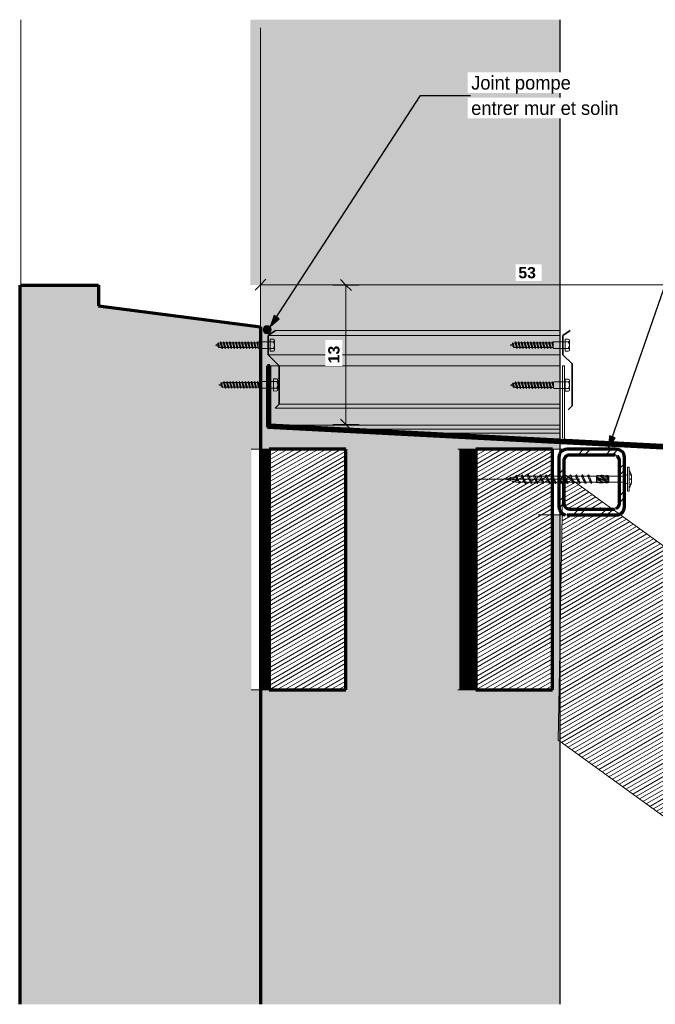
# Model space of a CAD drawing. Header units: metres. Extents: x 5.5 to 6.89, y 4.05 to 5.03.
# Tile 1 of 2: x 5.5 to 6.08, y 4.13 to 5.03. Entities that reach past the tile are written whole.
import ezdxf

# ---------------------------------------------------------------- set-up
doc = ezdxf.new("R2010")
doc.units = ezdxf.units.M
doc.linetypes.add('Centre', pattern=[0.03175, 0.00635, -0.004763, 0.015875, -0.004763])
doc.linetypes.add('Tiret', pattern=[0.00635, 0.003175, -0.003175])
for name, color, linetype, lineweight in [('001_Dark_1 20', 7, 'Continuous', 18), ('A-ANNO-DIMS', 211, 'Continuous', 9), ('A-ANNO-DIMS-5', 211, 'Continuous', 9), ('A-DETL', 90, 'Continuous', 18), ('A-DETL-CNTR', 5, 'Centre', 18), ('A-DETL-GENF', 92, 'Continuous', 18), ('A-DETL-MEDM', 33, 'Continuous', 70), ('A-DETL-THIN', 151, 'Continuous', 18), ('A-WALL', 113, 'Continuous', 25), ('A-WALL-HDLN', 110, 'Tiret', 25), ('A-WALL-PATT', 111, 'Continuous', 25), ('G-ANNO-TEXT', 231, 'Continuous', 9), ('S-BEAM', 12, 'Continuous', 18), ('S-BEAM-HDLN', 1, 'Continuous', 18), ('VIS 6X50_dwg _2_', 8, 'Continuous', 18)]:
    doc.layers.add(name, color=color, linetype=linetype, lineweight=lineweight)
doc.styles.add('Arial_B', font='arialbd.ttf', dxfattribs={"height": 0.010317})
doc.styles.add('Bodoni MT', font='BOD_R.TTF', dxfattribs={"height": 0.0125})
doc.dimstyles.new('Cotation_cm', dxfattribs={"dimscale": 0.3048, "dimtxt": 0.010203, "dimasz": 0.032808, "dimexe": 0.03937, "dimexo": 0.0625, "dimgap": 0.009843, "dimtad": 1, "dimdec": 0, "dimlfac": 100, "dimzin": 0, "dimdsep": 46, "dimtxsty": 'Arial_B', "dimblk1": 'OBLIQUE', "dimblk2": 'OBLIQUE', "dimsah": 1, "dimcen": 0.09, "dimazin": 0, "dimtfac": 1, "dimtdec": 4, "dimtix": 1, "dimtmove": 0, "dimatfit": 3, "dimfxl": 0.03937, "dimfxlon": 1, "dimtvp": 1, "dimtfill": 1, "dimtolj": 1, "dimtzin": 0, "dimarcsym": 2})
doc.dimstyles.new('Cotation_cm_1', dxfattribs={"dimscale": 0.3048, "dimtxt": 0.010203, "dimasz": 0.032808, "dimexe": 0.03937, "dimexo": 0.0625, "dimgap": 0.009843, "dimtad": 1, "dimdec": 0, "dimlfac": 100, "dimzin": 0, "dimdsep": 46, "dimtxsty": 'Arial_B', "dimblk1": 'OBLIQUE', "dimblk2": 'OBLIQUE', "dimsah": 1, "dimcen": 0.09, "dimazin": 0, "dimtfac": 1, "dimtdec": 4, "dimtix": 1, "dimtmove": 2, "dimatfit": 3, "dimfxl": 0.03937, "dimfxlon": 1, "dimtvp": 1, "dimtfill": 1, "dimtolj": 1, "dimtzin": 0, "dimarcsym": 2})
pattern_1 = [(30, (0.0451, 4.125), (-0.00175, 0.003031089), [])]

# ---------------------------------------------------------------- blocks, each defined once
blk = doc.blocks.new('VIS 6X50_dwg _2_-5010956-DETAIL D3')
at = {"layer": '001_Dark_1 20'}
for p, q in [((5.68349, 4.73267), (5.68224, 4.73723)), ((5.68372, 4.73334), (5.68288, 4.7365)), ((5.68644, 4.73213), (5.68478, 4.73813)), ((5.68857, 4.73305), (5.68723, 4.73721)), ((5.68923, 4.73213), (5.68757, 4.73813)), ((5.69137, 4.73305), (5.69003, 4.73721)), ((5.69202, 4.73213), (5.69037, 4.73813)), ((5.69516, 4.73305), (5.69382, 4.73721)), ((5.69795, 4.73305), (5.69661, 4.73721)), ((5.7032, 4.73213), (5.70154, 4.73813)), ((5.70354, 4.73305), (5.7022, 4.73721)), ((5.70633, 4.73305), (5.70499, 4.73721)), ((5.71092, 4.73305), (5.70958, 4.73721)), ((5.71158, 4.73213), (5.70992, 4.73813)), ((5.71471, 4.73305), (5.71337, 4.73721)), ((5.7175, 4.73305), (5.71617, 4.73721)), ((5.7193, 4.73446), (5.7183, 4.73813)), ((5.7193, 4.73721), (5.71896, 4.73721)), ((5.73315, 4.73818), (5.73015, 4.73818)), ((5.73415, 4.73941), (5.73415, 4.73086)), ((5.73315, 4.73208), (5.73015, 4.73208))]:
    blk.add_line(p, q, dxfattribs=at)
at = {"layer": '001_Dark_1 20', "flags": 128}
blk.add_lwpolyline([(5.68213, 4.73612), (5.68272, 4.73384), (5.68015, 4.73513)], close=True, dxfattribs=at)
for points in [[(5.68213, 4.7361), (5.68224, 4.73723), (5.68288, 4.7365), (5.6843, 4.73721), (5.68444, 4.73721), (5.68478, 4.73813), (5.68544, 4.73721), (5.68678, 4.73305)], [(5.68578, 4.73305), (5.6843, 4.73305), (5.68372, 4.73334), (5.68349, 4.73267), (5.68272, 4.73384)], [(5.68957, 4.73305), (5.68923, 4.73213), (5.68857, 4.73305), (5.68678, 4.73305), (5.68644, 4.73213), (5.68578, 4.73305), (5.68444, 4.73721)], [(5.68823, 4.73721), (5.68757, 4.73813), (5.68723, 4.73721), (5.68544, 4.73721)], [(5.69282, 4.73721), (5.69416, 4.73305), (5.69236, 4.73305), (5.69202, 4.73213), (5.69137, 4.73305), (5.68957, 4.73305), (5.68823, 4.73721), (5.69003, 4.73721), (5.69037, 4.73813), (5.69102, 4.73721)], [(5.69482, 4.73213), (5.69316, 4.73813), (5.69282, 4.73721), (5.69102, 4.73721), (5.69236, 4.73305)], [(5.69596, 4.73813), (5.69562, 4.73721), (5.69382, 4.73721), (5.69316, 4.73813)], [(5.69562, 4.73721), (5.69695, 4.73305), (5.69516, 4.73305), (5.69482, 4.73213), (5.69416, 4.73305)], [(5.69875, 4.73813), (5.69841, 4.73721), (5.69661, 4.73721), (5.69596, 4.73813), (5.69761, 4.73213)], [(5.69975, 4.73305), (5.69795, 4.73305), (5.69761, 4.73213), (5.69695, 4.73305)], [(5.70254, 4.73305), (5.70074, 4.73305), (5.7004, 4.73213), (5.69975, 4.73305), (5.69841, 4.73721)], [(5.7004, 4.73213), (5.69875, 4.73813), (5.6994, 4.73721), (5.70074, 4.73305)], [(5.70434, 4.73813), (5.704, 4.73721), (5.7022, 4.73721), (5.70154, 4.73813), (5.7012, 4.73721), (5.6994, 4.73721)], [(5.704, 4.73721), (5.70533, 4.73305), (5.70354, 4.73305), (5.7032, 4.73213), (5.70254, 4.73305), (5.7012, 4.73721)], [(5.70878, 4.73213), (5.70713, 4.73813), (5.70679, 4.73721), (5.70499, 4.73721), (5.70434, 4.73813), (5.70599, 4.73213)], [(5.70679, 4.73721), (5.70813, 4.73305), (5.70633, 4.73305), (5.70599, 4.73213), (5.70533, 4.73305)], [(5.71372, 4.73305), (5.71192, 4.73305), (5.71158, 4.73213), (5.71092, 4.73305), (5.70912, 4.73305), (5.70779, 4.73721), (5.70713, 4.73813)], [(5.70779, 4.73721), (5.70958, 4.73721), (5.70992, 4.73813), (5.71058, 4.73721), (5.71192, 4.73305)], [(5.70912, 4.73305), (5.70878, 4.73213), (5.70813, 4.73305)], [(5.71437, 4.73213), (5.71272, 4.73813), (5.71238, 4.73721), (5.71058, 4.73721)], [(5.71651, 4.73305), (5.71471, 4.73305), (5.71437, 4.73213), (5.71372, 4.73305), (5.71238, 4.73721)], [(5.71716, 4.73213), (5.71551, 4.73813), (5.71517, 4.73721), (5.71337, 4.73721), (5.71272, 4.73813)], [(5.71796, 4.73721), (5.7193, 4.73305), (5.7175, 4.73305), (5.71716, 4.73213), (5.71651, 4.73305), (5.71517, 4.73721)], [(5.7193, 4.73619), (5.71896, 4.73721), (5.7183, 4.73813), (5.71796, 4.73721), (5.71617, 4.73721), (5.71551, 4.73813)], [(5.73015, 4.73214), (5.7198, 4.73213), (5.7193, 4.73263), (5.7193, 4.73763), (5.7198, 4.73813), (5.73015, 4.73813)], [(5.73315, 4.72963), (5.73015, 4.72955), (5.73015, 4.74063), (5.73315, 4.74063)]]:
    blk.add_lwpolyline(points, dxfattribs=at)
at = {"layer": '001_Dark_1 20'}
for centre, radius, start, end in [((5.7329, 4.73941), 0.00125, 281.54865, 78.45135), ((5.72902, 4.73513), 0.00513, 323.53899, 36.46101), ((5.7329, 4.73086), 0.00125, 281.54865, 78.45135)]:
    blk.add_arc(centre, radius, start, end, dxfattribs=at)
blk = doc.blocks.new('DIMBLOCK1-DETAIL D3')
at = {"layer": 'A-ANNO-DIMS-5'}
for p, q in [((5.7994, 4.79), (5.7874, 4.79)), ((5.7994, 4.66258), (5.7994, 4.79)), ((5.7994, 4.79), (5.8114, 4.79)), ((5.7994, 4.66258), (5.7874, 4.66258)), ((5.7994, 4.66258), (5.8114, 4.66258))]:
    blk.add_line(p, q, dxfattribs=at)
at = {"layer": 'A-ANNO-DIMS-5', "lineweight": 35}
for p, q in [((5.7994, 4.79), (5.7944, 4.795)), ((5.7994, 4.79), (5.8044, 4.785)), ((5.7994, 4.66258), (5.7944, 4.66758)), ((5.7994, 4.66258), (5.8044, 4.65758))]:
    blk.add_line(p, q, dxfattribs=at)
at = {"layer": 'A-ANNO-DIMS-5', "color": 0, "insert": (5.78316, 4.71852), "char_height": 0.010317, "width": 0.0186562, "attachment_point": 1, "rotation": 90, "line_spacing_factor": 0.941778, "style": 'Arial_B', "bg_fill": 3, "box_fill_scale": 1.25, "bg_fill_color": 256, "bg_fill_true_color": 13158600, "bg_fill_transparency": 0}
blk.add_mtext('13', dxfattribs=at)
blk = doc.blocks.new('_Oblique')
at = {"color": 0, "linetype": 'ByBlock', "lineweight": -2}
blk.add_line((-0.5, -0.5), (0.5, 0.5), dxfattribs=at)
blk = doc.blocks.new('DIMBLOCK2-DETAIL D3')
at = {"layer": 'A-ANNO-DIMS-5'}
for p, q in [((5.72134, 4.79027), (5.72134, 4.80227)), ((6.252, 4.79027), (6.252, 4.80227)), ((5.72134, 4.79027), (6.252, 4.79027)), ((5.72134, 4.79027), (5.72134, 4.77827)), ((6.252, 4.79027), (6.252, 4.77827))]:
    blk.add_line(p, q, dxfattribs=at)
at = {"layer": 'A-ANNO-DIMS-5', "lineweight": 35}
for p, q in [((5.72134, 4.79027), (5.72634, 4.79527)), ((6.252, 4.79027), (6.257, 4.79527)), ((5.72134, 4.79027), (5.71634, 4.78527)), ((6.252, 4.79027), (6.247, 4.78527))]:
    blk.add_line(p, q, dxfattribs=at)
at = {"layer": 'A-ANNO-DIMS-5', "color": 0, "insert": (5.95691, 4.8065), "char_height": 0.010317, "width": 0.0186562, "attachment_point": 1, "line_spacing_factor": 0.941778, "style": 'Arial_B', "bg_fill": 3, "box_fill_scale": 1.25, "bg_fill_color": 256, "bg_fill_true_color": 13158600, "bg_fill_transparency": 0}
blk.add_mtext('53', dxfattribs=at)

msp = doc.modelspace()

# ---------------------------------------------------------------- hatches: boundary and pattern name
at = {"layer": 'A-DETL-GENF', "lineweight": 35}
h = msp.add_hatch(dxfattribs=at)
h.set_pattern_fill('FP_6', color=55, style=0, pattern_type=2)
h.set_pattern_definition([(50, (0.0451, 4.125), (0.018218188, -0.001593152), [0.0019, -0.02095]), (355, (0.0451, 4.125), (-0.00352786, 0.019110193), [0.00152, -0.01676]), (100.451, (0.04662, 4.125), (0.01469642, 0.01751644), [0.00162, -0.01781]), (46.184, (0.0451, 4.13), (0.02710419, -0.00420674), [0.00286, -0.03143]), (96.636, (0.04736, 4.13), (0.02374016, 0.02473919), [0.00243, -0.02671]), (351.184, (0.0451, 4.13), (0.02374274, 0.02474347), [0.00229, -0.02515]), (21, (0.04764, 4.129), (0.01516161, -0.010225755), [0.0019, -0.02095]), (326, (0.04764, 4.129), (0.00617927, 0.01842449), [0.00152, -0.01676]), (71.451, (0.0489, 4.128), (0.02134592, 0.00819526), [0.00162, -0.01781]), (37.5, (0.0451, 4.125), (0.00030705, 0.008453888), [0.00084, -0.01572, 0.00084, -0.01618, -0.01683]), (37.5, (0.0451, 4.125), (0.00030705, 0.008453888), [-0.03358, 0.00084, -0.01599]), (7.5, (0.0451, 4.125), (0.00667959, 0.010017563), [0.00084, -0.00886, 0.00084, -0.01534, -0.00641]), (7.5, (0.0451, 4.125), (0.00667959, 0.010017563), [-0.02588, 0.00084, -0.00558]), (327.5, (0.03944, 4.125), (0.013555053, -0.0005728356), [0.00084, -0.00551, 0.00084, -0.01897, -0.02629]), (327.5, (0.03944, 4.125), (0.013555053, -0.0005728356), [-0.02616, 0.00084, -0.02545]), (317.5, (0.0369, 4.125), (0.014808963, 0.002543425), [0.00084, -0.00742, 0.00084, -0.01232, -0.01867]), (317.5, (0.0369, 4.125), (0.014808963, 0.002543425), [-0.02141, 0.00084, -0.01783])])
h.paths.add_polyline_path([(5.72134, 4.13283), (5.72134, 4.42004), (5.71292, 4.42004), (5.71292, 4.64004), (5.72134, 4.64004), (5.72134, 4.752), (5.57342, 4.771), (5.57342, 4.79), (5.50234, 4.79), (5.50234, 4.13283), (5.71292, 4.13283)])
at = {"layer": 'A-DETL-GENF'}
msp.add_hatch(color=254, dxfattribs=at).paths.add_polyline_path([(5.72736, 4.74562), (5.7283, 4.74575), (5.72918, 4.74611), (5.72994, 4.74669), (5.73051, 4.74744), (5.73088, 4.74832), (5.731, 4.74927), (5.73088, 4.75021), (5.73051, 4.75109), (5.72994, 4.75184), (5.72918, 4.75242), (5.7283, 4.75278), (5.72736, 4.75291), (5.72642, 4.75278), (5.72554, 4.75242), (5.72478, 4.75184), (5.7242, 4.75109), (5.72384, 4.75021), (5.72371, 4.74927), (5.72384, 4.74832), (5.7242, 4.74744), (5.72478, 4.74669), (5.72554, 4.74611), (5.72642, 4.74575)])
at = {"layer": 'A-WALL-PATT', "lineweight": 18}
h = msp.add_hatch(dxfattribs=at)
h.set_pattern_fill('FP_1', color=256, style=0, pattern_type=2)
h.set_pattern_definition([(50.001, (0.03023, 4.125), (0.03643643, -0.00318567), [0.00381, -0.04191]), (355, (0.03023, 4.125), (-0.00704663, 0.03820955), [0.00305, -0.03353]), (100.451, (0.03327, 4.125), (0.02938482, 0.03502124), [0.00324, -0.03562]), (46.185, (0.03023, 4.135), (0.05421545, -0.0084053), [0.00571, -0.06286]), (96.635, (0.03475, 4.134), (0.04748003, 0.0494875), [0.00486, -0.05343]), (351.184, (0.03023, 4.135), (0.0474756, 0.0494885), [0.00457, -0.05029]), (21, (0.03531, 4.133), (0.03032322, -0.02045151), [0.00381, -0.04191]), (325.999, (0.03531, 4.133), (0.01236188, 0.03683489), [0.00305, -0.03353]), (71.452, (0.03784, 4.131), (0.04267889, 0.01638496), [0.00324, -0.03562]), (37.501, (0.03023, 4.125), (0.000613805, 0.016907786), [0.00168, -0.03144, 0.00168, -0.03236, -0.03365]), (37.501, (0.03023, 4.125), (0.000613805, 0.016907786), [-0.06716, 0.00168, -0.03198]), (7.5, (0.03023, 4.125), (0.01335918, 0.020035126), [0.00168, -0.01773, 0.00168, -0.03068, -0.01283]), (7.5, (0.03023, 4.125), (0.01335918, 0.020035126), [-0.05176, 0.00168, -0.01115]), (327.499, (0.0189, 4.125), (0.02711852, -0.001151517), [0.00168, -0.01102, 0.00168, -0.03795, -0.05258]), (327.499, (0.0189, 4.125), (0.02711852, -0.001151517), [-0.05232, 0.00168, -0.0509]), (317.499, (0.01382, 4.125), (0.02962539, 0.00507958), [0.00168, -0.01483, 0.00168, -0.02464, -0.03734]), (317.499, (0.01382, 4.125), (0.02962539, 0.00507958), [-0.04282, 0.00168, -0.03566])])
h.paths.add_polyline_path([(5.75978, 4.13283), (5.99505, 4.13283), (5.99505, 4.58004), (5.98816, 4.58004), (5.98816, 4.42004), (5.90303, 4.42004), (5.90303, 4.64004), (5.99505, 4.64004), (5.99505, 4.64624), (5.72777, 4.66009), (5.72777, 4.7163), (5.72977, 4.7163), (5.72977, 4.66198), (5.99505, 4.64824), (5.99505, 5.0325), (5.71212, 5.0325), (5.71212, 4.79), (5.72134, 4.79), (5.72134, 4.64004), (5.72931, 4.64004), (5.72931, 4.42004), (5.72134, 4.42004), (5.72134, 4.13283), (5.7414, 4.13283)])
h.paths.add_polyline_path([(5.7303, 4.42004), (5.72931, 4.42004), (5.72931, 4.64004), (5.79931, 4.64004), (5.79931, 4.42004), (5.75543, 4.42004)])
h.paths.add_polyline_path([(5.99505, 4.58361), (5.99505, 4.58361), (5.99463, 4.58428), (5.99463, 4.58428), (5.99482, 4.58398)])
at = {"layer": 'G-ANNO-TEXT', "lineweight": 25}
for points in [[(5.73057, 4.75232), (5.73827, 4.75925), (5.73377, 4.76217)], [(6.03951, 4.6419), (6.04532, 4.65047), (6.04025, 4.65223)]]:
    msp.add_hatch(color=7, dxfattribs=at).paths.add_polyline_path(points)
at = {"layer": 'S-BEAM'}
h = msp.add_hatch(dxfattribs=at)
h.set_pattern_fill('FP_3', color=8, style=0, pattern_type=2)
h.set_pattern_definition([(89.349, (5.729, 4.125), (-1.55703702e-05, 0.0030303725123), [])])
h.paths.add_polyline_path([(5.72931, 4.42004), (5.72931, 4.64004), (5.72134, 4.64004), (5.72134, 4.42004)])
h = msp.add_hatch(dxfattribs=at)
h.set_pattern_fill('FP_2', color=8, style=0, pattern_type=2)
h.set_pattern_definition(pattern_1)
h.paths.add_polyline_path([(5.72931, 4.42004), (5.79931, 4.42004), (5.79931, 4.64004), (5.72931, 4.64004), (5.72931, 4.58267)])
h = msp.add_hatch(dxfattribs=at)
h.set_pattern_fill('FP_4', color=8, style=0, pattern_type=2)
h.set_pattern_definition([(89.349, (5.918, 4.125), (-1.55703702e-05, 0.0030303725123), [])])
h.paths.add_polyline_path([(5.90303, 4.42004), (5.91816, 4.42004), (5.91816, 4.64004), (5.90303, 4.64004), (5.90303, 4.54549)])
h = msp.add_hatch(dxfattribs=at)
h.set_pattern_fill('FP_2', color=8, style=0, pattern_type=2)
h.set_pattern_definition(pattern_1)
h.paths.add_polyline_path([(5.98816, 4.42004), (5.98816, 4.64004), (5.91816, 4.64004), (5.91816, 4.42004), (5.93423, 4.42004)])
h = msp.add_hatch(dxfattribs=at)
h.set_pattern_fill('FP_5', color=256, style=0, pattern_type=2)
h.set_pattern_definition([(45, (0.0451, 4.125), (-0.01257236, 0.01257236), []), (45, (0.0451, 4.144), (-0.01257236, 0.01257236), [])])
h.paths.add_polyline_path([(6.04638, 4.58004), (6.04805, 4.58022), (6.04964, 4.58078), (6.05106, 4.58167), (6.05225, 4.58286), (6.05314, 4.58428), (6.0537, 4.58587), (6.05388, 4.58754), (6.05388, 4.63254), (6.0537, 4.63421), (6.05314, 4.63579), (6.05225, 4.63721), (6.05106, 4.6384), (6.04964, 4.63929), (6.04805, 4.63985), (6.04638, 4.64004), (6.00138, 4.64004), (5.99971, 4.63985), (5.99813, 4.63929), (5.99671, 4.6384), (5.99552, 4.63721), (5.99463, 4.63579), (5.99407, 4.63421), (5.99388, 4.63254), (5.99388, 4.58754), (5.99407, 4.58587), (5.99463, 4.58428), (5.99552, 4.58286), (5.99671, 4.58167), (5.99813, 4.58078), (5.99971, 4.58022), (6.00138, 4.58004)])
h.paths.add_polyline_path([(6.00388, 4.58504), (6.00277, 4.58516), (6.00171, 4.58553), (6.00077, 4.58613), (5.99997, 4.58692), (5.99938, 4.58787), (5.99901, 4.58892), (5.99888, 4.59004), (5.99888, 4.63004), (5.99901, 4.63115), (5.99938, 4.63221), (5.99997, 4.63315), (6.00077, 4.63395), (6.00171, 4.63454), (6.00277, 4.63491), (6.00388, 4.63504), (6.04388, 4.63504), (6.045, 4.63491), (6.04605, 4.63454), (6.047, 4.63395), (6.04779, 4.63315), (6.04839, 4.63221), (6.04876, 4.63115), (6.04888, 4.63004), (6.04888, 4.59004), (6.04876, 4.58892), (6.04839, 4.58787), (6.04779, 4.58692), (6.047, 4.58613), (6.04605, 4.58553), (6.045, 4.58516), (6.04388, 4.58504), (6.01505, 4.58504)])
h = msp.add_hatch(dxfattribs=at)
h.set_pattern_fill('FP_2', color=8, style=0, pattern_type=2)
h.set_pattern_definition(pattern_1)
h.paths.add_polyline_path([(6.43243, 4.13283), (6.58075, 4.13283), (6.58075, 4.19549), (6.26841, 4.42189), (6.15294, 4.26), (6.09595, 4.30065), (6.21173, 4.46297), (6.04934, 4.58068), (6.04779, 4.5802), (6.04605, 4.58004), (5.9969, 4.58004), (5.99505, 4.47402), (5.99505, 4.37302), (6.32642, 4.13283)])
h.paths.add_polyline_path([(6.02823, 4.58504), (6.02945, 4.58519), (6.03059, 4.58563), (6.03098, 4.58588), (6.03159, 4.58635), (6.03192, 4.58667), (6.03263, 4.58767), (6.03308, 4.58882), (6.03323, 4.59004), (6.03323, 4.59236), (5.99888, 4.61725), (5.99888, 4.59004), (5.99901, 4.58892), (5.99938, 4.58787), (5.99997, 4.58692), (6.00077, 4.58613), (6.00171, 4.58553), (6.00277, 4.58516), (6.00388, 4.58504), (6.01505, 4.58504)])

# ---------------------------------------------------------------- linework, layer by layer
at = {"layer": 'A-DETL'}
for p, q in [((5.50242, 4.79), (5.50242, 5.0325)), ((5.72134, 4.752), (5.72134, 5.025)), ((5.72777, 4.66209), (5.99505, 4.66209)), ((5.79837, 4.65843), (5.99505, 4.65843)), ((5.86897, 4.65477), (5.99505, 4.65477)), ((5.9542, 4.61509), (5.9547, 4.61589)), ((6.05361, 4.61531), (5.9548, 4.61531)), ((5.95569, 4.61531), (5.95974, 4.61531)), ((5.95952, 4.61531), (5.96021, 4.61641)), ((5.96205, 4.61037), (5.95974, 4.61531)), ((5.96127, 4.61531), (5.96172, 4.61391)), ((5.96127, 4.61531), (5.96524, 4.61531)), ((5.96502, 4.61531), (5.96571, 4.61641)), ((5.96755, 4.61037), (5.96524, 4.61531)), ((5.96677, 4.61531), (5.96722, 4.61391)), ((5.96677, 4.61531), (5.97074, 4.61531)), ((5.97052, 4.61531), (5.97121, 4.61641)), ((5.97305, 4.61038), (5.97074, 4.61531)), ((5.97227, 4.61531), (5.97272, 4.6139)), ((5.97227, 4.61531), (5.97624, 4.61531)), ((5.97602, 4.61531), (5.97671, 4.61641)), ((5.97854, 4.61038), (5.97624, 4.61531)), ((5.97777, 4.61531), (5.97822, 4.6139)), ((5.97777, 4.61531), (5.98174, 4.61531)), ((5.98152, 4.61531), (5.98221, 4.61641)), ((5.98404, 4.61038), (5.98174, 4.61531)), ((5.98327, 4.61531), (5.98372, 4.6139)), ((5.98327, 4.61531), (5.98724, 4.61531)), ((5.98702, 4.61531), (5.98771, 4.61641)), ((5.98954, 4.61039), (5.98724, 4.61531)), ((5.98877, 4.61531), (5.98922, 4.6139)), ((5.98877, 4.61531), (5.99274, 4.61531)), ((5.99252, 4.61531), (5.99321, 4.61641)), ((5.99504, 4.61039), (5.99274, 4.61531)), ((5.99427, 4.61531), (5.99472, 4.6139)), ((5.99427, 4.61531), (5.99824, 4.61531)), ((5.99802, 4.61531), (5.99871, 4.61641)), ((6.00054, 4.61038), (5.99824, 4.61531)), ((5.99977, 4.61531), (6.00022, 4.6139)), ((5.99977, 4.61531), (6.00374, 4.61531)), ((6.00352, 4.61531), (6.00421, 4.61641)), ((6.00604, 4.61038), (6.00374, 4.61531)), ((6.00527, 4.61531), (6.00572, 4.61391)), ((6.00527, 4.61531), (6.00924, 4.61531)), ((6.00902, 4.61531), (6.00971, 4.61641)), ((6.01155, 4.61037), (6.00924, 4.61531)), ((6.01078, 4.61531), (6.01474, 4.61531)), ((6.01452, 4.61531), (6.01521, 4.61641)), ((6.01705, 4.61037), (6.01474, 4.61531)), ((6.01576, 4.61448), (6.01613, 4.61577)), ((6.01613, 4.61577), (6.01656, 4.61431)), ((6.01627, 4.61531), (6.02024, 4.61531)), ((6.02002, 4.61531), (6.02071, 4.61641)), ((6.02255, 4.61037), (6.02024, 4.61531)), ((6.02112, 4.61486), (6.02149, 4.61615)), ((6.02149, 4.61615), (6.02183, 4.61496)), ((6.02173, 4.61531), (6.02819, 4.61531)), ((6.02905, 4.61609), (6.02819, 4.61525)), ((6.03531, 4.61576), (6.03872, 4.61606)), ((6.03769, 4.61617), (6.03872, 4.61611)), ((6.03872, 4.61611), (6.03953, 4.61531)), ((6.03959, 4.6148), (6.03872, 4.61606)), ((6.05361, 4.61531), (6.05661, 4.61704)), ((6.05361, 4.61004), (6.05361, 4.61531)), ((6.05821, 4.62367), (6.05661, 4.62367)), ((6.05661, 4.62367), (6.05661, 4.60167)), ((6.05821, 4.60167), (6.05821, 4.62367)), ((6.05984, 4.61761), (6.05911, 4.61924)), ((6.05961, 4.61599), (6.05912, 4.61749)), ((6.05913, 4.61919), (6.05976, 4.61784)), ((6.05919, 4.61749), (6.05963, 4.61617)), ((6.06031, 4.6093), (6.06031, 4.61605)), ((5.94519, 4.61267), (5.94904, 4.61371)), ((5.95047, 4.61236), (5.94519, 4.61267)), ((5.9516, 4.61096), (5.94519, 4.61267)), ((5.94923, 4.61371), (5.94978, 4.61462)), ((5.95047, 4.61236), (5.94923, 4.61371)), ((5.95104, 4.61228), (5.94978, 4.61462)), ((5.95032, 4.61405), (5.95443, 4.61515)), ((5.95081, 4.61309), (5.95129, 4.61225)), ((5.95503, 4.61156), (5.95129, 4.61225)), ((5.95228, 4.60978), (5.9516, 4.61096)), ((5.95245, 4.61073), (5.95228, 4.60978)), ((5.953, 4.61058), (5.95228, 4.60978)), ((5.95503, 4.61004), (5.95245, 4.61073)), ((5.9562, 4.61127), (5.95503, 4.61478)), ((5.95503, 4.61156), (5.95503, 4.61478)), ((5.95503, 4.61156), (5.9562, 4.61127)), ((5.95699, 4.61004), (5.95503, 4.61004)), ((5.95503, 4.61004), (6.05361, 4.61004)), ((5.95586, 4.6148), (5.95617, 4.61388)), ((5.95617, 4.61388), (5.95723, 4.61099)), ((5.95778, 4.60867), (5.95699, 4.61004)), ((5.95723, 4.61099), (5.96019, 4.61004)), ((5.95778, 4.60867), (5.95853, 4.61004)), ((5.95802, 4.61004), (5.95778, 4.60867)), ((5.96019, 4.61004), (5.95802, 4.61004)), ((5.96227, 4.61004), (5.96019, 4.61004)), ((5.96172, 4.61391), (5.96352, 4.61004)), ((5.96257, 4.60956), (5.96205, 4.61037)), ((5.96299, 4.60889), (5.96227, 4.61004)), ((5.96297, 4.61004), (5.96299, 4.60889)), ((5.96352, 4.61004), (5.9678, 4.61004)), ((5.96722, 4.61391), (5.96902, 4.61004)), ((5.96846, 4.60893), (5.96755, 4.61037)), ((5.96834, 4.60917), (5.96759, 4.61039)), ((5.96832, 4.61043), (5.96834, 4.60917)), ((5.96902, 4.61004), (5.97338, 4.61004)), ((5.97272, 4.6139), (5.97452, 4.61004)), ((5.9737, 4.60954), (5.97294, 4.61074)), ((5.97396, 4.60893), (5.97305, 4.61038)), ((5.97367, 4.6108), (5.9737, 4.60954)), ((5.97452, 4.61004), (5.97876, 4.61004)), ((5.97822, 4.6139), (5.98003, 4.61004)), ((5.97905, 4.61), (5.97829, 4.61116)), ((5.97946, 4.60893), (5.97854, 4.61038)), ((5.97903, 4.61122), (5.97905, 4.61)), ((5.98003, 4.61004), (5.98426, 4.61004)), ((5.9844, 4.61053), (5.98365, 4.61161)), ((5.98372, 4.6139), (5.98553, 4.61004)), ((5.98496, 4.60893), (5.98404, 4.61038)), ((5.98438, 4.61168), (5.9844, 4.61053)), ((5.98553, 4.61004), (5.98976, 4.61004)), ((5.989, 4.61209), (5.98937, 4.61285)), ((5.98975, 4.61113), (5.989, 4.61209)), ((5.98922, 4.6139), (5.99103, 4.61004)), ((5.99046, 4.60893), (5.98954, 4.61039)), ((5.98973, 4.61216), (5.98975, 4.61113)), ((5.99103, 4.61004), (5.99526, 4.61004)), ((5.99435, 4.6126), (5.99472, 4.61351)), ((5.99511, 4.61177), (5.99435, 4.6126)), ((5.99472, 4.6139), (5.99653, 4.61004)), ((5.99472, 4.61351), (5.99509, 4.61266)), ((5.99596, 4.60893), (5.99504, 4.61039)), ((5.99509, 4.61266), (5.99511, 4.61177)), ((5.99653, 4.61004), (6.00076, 4.61004)), ((5.9997, 4.6131), (6.00007, 4.61416)), ((6.00046, 4.61243), (5.9997, 4.6131)), ((6.00007, 4.61416), (6.00044, 4.61317)), ((6.00022, 4.6139), (6.00202, 4.61004)), ((6.00146, 4.60893), (6.00054, 4.61038)), ((6.00202, 4.61004), (6.00626, 4.61004)), ((6.00506, 4.61359), (6.00543, 4.61476)), ((6.00581, 4.6131), (6.00506, 4.61359)), ((6.00543, 4.61476), (6.00579, 4.61366)), ((6.00568, 4.614), (6.00752, 4.61004)), ((6.00696, 4.60893), (6.00604, 4.61038)), ((6.00752, 4.61004), (6.01176, 4.61004)), ((6.01041, 4.61405), (6.01078, 4.6153)), ((6.01117, 4.61376), (6.01041, 4.61405)), ((6.01078, 4.6153), (6.01114, 4.61412)), ((6.01122, 4.61391), (6.01302, 4.61004)), ((6.01246, 4.60893), (6.01155, 4.61037)), ((6.01302, 4.61004), (6.01726, 4.61004)), ((6.01672, 4.61391), (6.01852, 4.61004)), ((6.01796, 4.60893), (6.01705, 4.61037)), ((6.01852, 4.61004), (6.02276, 4.61004)), ((6.02183, 4.6151), (6.02383, 4.60868)), ((6.02183, 4.6151), (6.02222, 4.61391)), ((6.02216, 4.61404), (6.02402, 4.61004)), ((6.02346, 4.60893), (6.02255, 4.61037)), ((6.02383, 4.60868), (6.02439, 4.61004)), ((6.02407, 4.61004), (6.02383, 4.60868)), ((6.02402, 4.61004), (6.02819, 4.61004)), ((6.02819, 4.61525), (6.02819, 4.61444)), ((6.02819, 4.61444), (6.02905, 4.61394)), ((6.02819, 4.61444), (6.02819, 4.61348)), ((6.02905, 4.6137), (6.02819, 4.61348)), ((6.02819, 4.61348), (6.02819, 4.61187)), ((6.02819, 4.61187), (6.02905, 4.61048)), ((6.02819, 4.61187), (6.02819, 4.6109)), ((6.02905, 4.61029), (6.02819, 4.6109)), ((6.02819, 4.6109), (6.02819, 4.6101)), ((6.02819, 4.6101), (6.02905, 4.60921)), ((6.03717, 4.61114), (6.02844, 4.61492)), ((6.02844, 4.61309), (6.02844, 4.612)), ((6.03254, 4.61109), (6.02844, 4.61309)), ((6.02844, 4.612), (6.03378, 4.6103)), ((6.02905, 4.60921), (6.03056, 4.60959)), ((6.03333, 4.61427), (6.03934, 4.61134)), ((6.03934, 4.61456), (6.03685, 4.61504)), ((6.03808, 4.61427), (6.03934, 4.61372)), ((6.03872, 4.61381), (6.03959, 4.6135)), ((6.03959, 4.61239), (6.03872, 4.61357)), ((6.03872, 4.61038), (6.03959, 4.61091)), ((6.03959, 4.61026), (6.03872, 4.61019)), ((6.03872, 4.60924), (6.03953, 4.61004)), ((6.03934, 4.61456), (6.03934, 4.61372)), ((6.03934, 4.61236), (6.03934, 4.61134)), ((6.03959, 4.6135), (6.03959, 4.6148)), ((6.03959, 4.61239), (6.03959, 4.6135)), ((6.03959, 4.61091), (6.03959, 4.61239)), ((6.05361, 4.61004), (6.05661, 4.6083)), ((6.05945, 4.61266), (6.0592, 4.61342)), ((6.0592, 4.61192), (6.05945, 4.61266)), ((6.0593, 4.60786), (6.05973, 4.60918)), ((6.05983, 4.60936), (6.05936, 4.60786)), ((6.05661, 4.60167), (6.05821, 4.60167))]:
    msp.add_line(p, q, dxfattribs=at)
at = {"layer": 'A-DETL', "lineweight": 35}
for p, q in [((5.73491, 4.74859), (5.7283, 4.74396)), ((5.7283, 4.74396), (5.7283, 4.72629)), ((6.00429, 4.74859), (5.99768, 4.74396)), ((5.99768, 4.74396), (5.99768, 4.72629)), ((5.7283, 4.72629), (5.7383, 4.71629)), ((5.99768, 4.72629), (6.00606, 4.71791)), ((5.7383, 4.71629), (5.7383, 4.68127)), ((6.00606, 4.71791), (6.00606, 4.67965)), ((5.7383, 4.68127), (5.73464, 4.67761)), ((6.00606, 4.67965), (6.00245, 4.67604))]:
    msp.add_line(p, q, dxfattribs=at)
at = {"layer": 'A-DETL'}
for centre, radius, start, end in [((5.72736, 4.74927), 0.00364, 0, 180), ((5.72736, 4.74927), 0.00364, 180, 0), ((6.04765, 4.61309), 0.013, 21.41323, 35.68653), ((6.04765, 4.61309), 0.013, 13.1547, 20.34674), ((6.04765, 4.61226), 0.013, 324.31347, 338.51653), ((6.04765, 4.61226), 0.013, 339.35473, 346.8453)]:
    msp.add_arc(centre, radius, start, end, dxfattribs=at)
for points, knots in [([(5.95677, 4.61112), (5.95649, 4.61228), (5.9562, 4.61363), (5.95592, 4.61461), (5.95564, 4.6156), (5.95535, 4.6162), (5.95507, 4.6162), (5.95495, 4.6162), (5.95482, 4.61609), (5.9547, 4.61589)], [1.152255, 1.152255, 1.152255, 1.152255, 2.126482, 2.126482, 2.126482, 3.099114, 3.099114, 3.099114, 3.516835, 3.516835, 3.516835, 3.516835]), ([(5.96021, 4.61641), (5.96024, 4.61645), (5.96026, 4.61649), (5.96028, 4.61652), (5.96056, 4.61687), (5.96084, 4.6166), (5.96112, 4.61581), (5.9614, 4.61502), (5.96168, 4.61373), (5.96196, 4.61245), (5.96217, 4.61146), (5.96239, 4.6105), (5.9626, 4.60981)], [2.779286, 2.779286, 2.779286, 2.779286, 2.859632, 2.859632, 2.859632, 3.810427, 3.810427, 3.810427, 4.768087, 4.768087, 4.768087, 5.509632, 5.509632, 5.509632, 5.509632]), ([(5.96571, 4.61641), (5.96592, 4.61674), (5.96612, 4.61676), (5.96633, 4.61645), (5.96661, 4.61602), (5.96689, 4.61498), (5.96717, 4.61374), (5.96743, 4.61258), (5.96769, 4.61129), (5.96796, 4.61032)], [9.062471, 9.062471, 9.062471, 9.062471, 9.765208, 9.765208, 9.765208, 10.726367, 10.726367, 10.726367, 11.624655, 11.624655, 11.624655, 11.624655]), ([(5.97121, 4.61641), (5.97137, 4.61666), (5.97152, 4.61674), (5.97168, 4.61662), (5.97196, 4.6164), (5.97224, 4.61553), (5.97252, 4.61437), (5.97279, 4.61329), (5.97305, 4.61197), (5.97331, 4.6109)], [15.345657, 15.345657, 15.345657, 15.345657, 15.88023, 15.88023, 15.88023, 16.84139, 16.84139, 16.84139, 17.739677, 17.739677, 17.739677, 17.739677]), ([(5.97671, 4.61641), (5.97682, 4.61659), (5.97693, 4.61668), (5.97703, 4.61668), (5.97731, 4.61667), (5.97759, 4.61601), (5.97788, 4.61495), (5.97814, 4.61397), (5.9784, 4.61267), (5.97866, 4.61152)], [21.628842, 21.628842, 21.628842, 21.628842, 21.995253, 21.995253, 21.995253, 22.956412, 22.956412, 22.956412, 23.854699, 23.854699, 23.854699, 23.854699]), ([(5.98221, 4.61641), (5.98227, 4.61651), (5.98233, 4.61658), (5.98239, 4.61662), (5.98267, 4.61683), (5.98295, 4.61639), (5.98323, 4.61547), (5.98349, 4.61461), (5.98375, 4.61337), (5.98402, 4.61218)], [27.912027, 27.912027, 27.912027, 27.912027, 28.110275, 28.110275, 28.110275, 29.071434, 29.071434, 29.071434, 29.969721, 29.969721, 29.969721, 29.969721]), ([(5.98771, 4.61641), (5.98772, 4.61643), (5.98773, 4.61644), (5.98774, 4.61646), (5.98802, 4.61687), (5.9883, 4.61666), (5.98858, 4.61591), (5.98884, 4.6152), (5.98911, 4.61405), (5.98937, 4.61285)], [34.195213, 34.195213, 34.195213, 34.195213, 34.225297, 34.225297, 34.225297, 35.186456, 35.186456, 35.186456, 36.084743, 36.084743, 36.084743, 36.084743]), ([(5.99321, 4.61641), (5.99345, 4.6168), (5.99369, 4.61675), (5.99393, 4.61626), (5.9942, 4.61573), (5.99446, 4.61469), (5.99472, 4.61351)], [40.478398, 40.478398, 40.478398, 40.478398, 41.301478, 41.301478, 41.301478, 42.199766, 42.199766, 42.199766, 42.199766]), ([(5.99871, 4.61641), (5.9989, 4.61672), (5.99909, 4.61676), (5.99929, 4.61651), (5.99955, 4.61616), (5.99981, 4.61527), (6.00007, 4.61416)], [46.761583, 46.761583, 46.761583, 46.761583, 47.4165, 47.4165, 47.4165, 48.314788, 48.314788, 48.314788, 48.314788]), ([(6.00421, 4.61641), (6.00435, 4.61664), (6.0045, 4.61673), (6.00464, 4.61665), (6.0049, 4.6165), (6.00516, 4.61578), (6.00543, 4.61476)], [53.044768, 53.044768, 53.044768, 53.044768, 53.531523, 53.531523, 53.531523, 54.42981, 54.42981, 54.42981, 54.42981]), ([(6.00971, 4.61641), (6.00981, 4.61656), (6.0099, 4.61665), (6.00999, 4.61667), (6.01025, 4.61673), (6.01052, 4.61621), (6.01078, 4.6153)], [59.327954, 59.327954, 59.327954, 59.327954, 59.646545, 59.646545, 59.646545, 60.544832, 60.544832, 60.544832, 60.544832]), ([(6.01521, 4.61641), (6.01526, 4.61649), (6.0153, 4.61654), (6.01535, 4.61659), (6.01561, 4.61684), (6.01587, 4.61653), (6.01613, 4.61577)], [65.611139, 65.611139, 65.611139, 65.611139, 65.761567, 65.761567, 65.761567, 66.659854, 66.659854, 66.659854, 66.659854]), ([(6.02905, 4.61613), (6.03053, 4.61596), (6.03201, 4.61519), (6.03349, 4.61416), (6.03498, 4.61312), (6.03646, 4.61184), (6.03794, 4.61086), (6.0382, 4.61069), (6.03846, 4.61053), (6.03872, 4.61038)], [0.190641, 0.190641, 0.190641, 0.190641, 1.169719, 1.169719, 1.169719, 2.149988, 2.149988, 2.149988, 2.322633, 2.322633, 2.322633, 2.322633]), ([(6.02905, 4.61609), (6.03053, 4.61583), (6.03201, 4.61499), (6.03349, 4.61393), (6.03498, 4.61286), (6.03646, 4.61159), (6.03794, 4.61065), (6.0382, 4.61049), (6.03846, 4.61033), (6.03872, 4.61019)], [0.190641, 0.190641, 0.190641, 0.190641, 1.169719, 1.169719, 1.169719, 2.149988, 2.149988, 2.149988, 2.322633, 2.322633, 2.322633, 2.322633]), ([(6.03056, 4.61576), (6.03154, 4.61611), (6.03252, 4.61625), (6.03349, 4.61613), (6.03498, 4.61595), (6.03646, 4.61518), (6.03794, 4.61414), (6.0382, 4.61396), (6.03846, 4.61377), (6.03872, 4.61357)], [0.523599, 0.523599, 0.523599, 0.523599, 1.169719, 1.169719, 1.169719, 2.149988, 2.149988, 2.149988, 2.322633, 2.322633, 2.322633, 2.322633]), ([(6.03294, 4.61617), (6.03312, 4.61618), (6.03331, 4.61618), (6.03349, 4.61616), (6.03498, 4.61606), (6.03646, 4.61537), (6.03794, 4.61436), (6.0382, 4.61419), (6.03846, 4.614), (6.03872, 4.61381)], [1.047198, 1.047198, 1.047198, 1.047198, 1.169719, 1.169719, 1.169719, 2.149988, 2.149988, 2.149988, 2.322633, 2.322633, 2.322633, 2.322633]), ([(5.96299, 4.60889), (5.96327, 4.60848), (5.96354, 4.60868), (5.96382, 4.60942), (5.96389, 4.6096), (5.96396, 4.6098), (5.96402, 4.61004)], [5.95033, 5.95033, 5.95033, 5.95033, 6.902673, 6.902673, 6.902673, 7.133994, 7.133994, 7.133994, 7.133994]), ([(5.96834, 4.60917), (5.96862, 4.60856), (5.9689, 4.60852), (5.96917, 4.60908), (5.96929, 4.60931), (5.9694, 4.60964), (5.96952, 4.61004)], [12.065352, 12.065352, 12.065352, 12.065352, 13.017695, 13.017695, 13.017695, 13.41718, 13.41718, 13.41718, 13.41718]), ([(5.9737, 4.60954), (5.97397, 4.60876), (5.97425, 4.60849), (5.97452, 4.60884), (5.97468, 4.60905), (5.97485, 4.60948), (5.97501, 4.61004)], [18.180374, 18.180374, 18.180374, 18.180374, 19.132718, 19.132718, 19.132718, 19.700365, 19.700365, 19.700365, 19.700365]), ([(5.97905, 4.61), (5.97931, 4.60912), (5.97956, 4.60866), (5.97982, 4.6088), (5.98002, 4.6089), (5.98022, 4.60936), (5.98042, 4.61004)], [24.295396, 24.295396, 24.295396, 24.295396, 25.24774, 25.24774, 25.24774, 25.98355, 25.98355, 25.98355, 25.98355]), ([(5.9844, 4.61053), (5.98468, 4.60946), (5.98496, 4.60875), (5.98524, 4.60868), (5.9855, 4.60862), (5.98576, 4.60913), (5.98603, 4.61004)], [30.410419, 30.410419, 30.410419, 30.410419, 31.362762, 31.362762, 31.362762, 32.266736, 32.266736, 32.266736, 32.266736]), ([(5.98975, 4.61113), (5.99003, 4.60996), (5.99031, 4.60905), (5.99059, 4.60877), (5.99087, 4.60849), (5.99114, 4.60884), (5.99142, 4.60969), (5.99146, 4.6098), (5.99149, 4.60991), (5.99153, 4.61004)], [36.525441, 36.525441, 36.525441, 36.525441, 37.477784, 37.477784, 37.477784, 38.426406, 38.426406, 38.426406, 38.549921, 38.549921, 38.549921, 38.549921]), ([(5.99511, 4.61177), (5.99539, 4.61053), (5.99566, 4.60945), (5.99594, 4.60897), (5.99622, 4.60849), (5.9965, 4.60861), (5.99677, 4.60928), (5.99686, 4.60949), (5.99694, 4.60974), (5.99703, 4.61004)], [42.640463, 42.640463, 42.640463, 42.640463, 43.592806, 43.592806, 43.592806, 44.541428, 44.541428, 44.541428, 44.833106, 44.833106, 44.833106, 44.833106]), ([(6.00046, 4.61243), (6.00074, 4.61116), (6.00102, 4.60995), (6.0013, 4.60927), (6.00157, 4.6086), (6.00185, 4.60848), (6.00213, 4.60897), (6.00226, 4.6092), (6.0024, 4.60957), (6.00253, 4.61004)], [48.755485, 48.755485, 48.755485, 48.755485, 49.707829, 49.707829, 49.707829, 50.65645, 50.65645, 50.65645, 51.116292, 51.116292, 51.116292, 51.116292]), ([(6.00581, 4.6131), (6.00609, 4.61184), (6.00637, 4.61052), (6.00665, 4.60968), (6.00692, 4.60884), (6.0072, 4.60849), (6.00748, 4.60877), (6.00766, 4.60895), (6.00785, 4.60941), (6.00803, 4.61004)], [54.870507, 54.870507, 54.870507, 54.870507, 55.822851, 55.822851, 55.822851, 56.771472, 56.771472, 56.771472, 57.399477, 57.399477, 57.399477, 57.399477]), ([(6.01117, 4.61376), (6.01144, 4.61254), (6.01172, 4.61116), (6.012, 4.61017), (6.01228, 4.60918), (6.01255, 4.60861), (6.01283, 4.60868), (6.01306, 4.60874), (6.0133, 4.60924), (6.01353, 4.61004)], [60.98553, 60.98553, 60.98553, 60.98553, 61.937873, 61.937873, 61.937873, 62.886495, 62.886495, 62.886495, 63.682662, 63.682662, 63.682662, 63.682662]), ([(6.01656, 4.61431), (6.01684, 4.61319), (6.01711, 4.6118), (6.01738, 4.61071), (6.01765, 4.60963), (6.01792, 4.60886), (6.0182, 4.60872), (6.01847, 4.60858), (6.01875, 4.60908), (6.01902, 4.61003), (6.01902, 4.61003), (6.01903, 4.61003), (6.01903, 4.61004)], [67.100552, 67.100552, 67.100552, 67.100552, 68.052895, 68.052895, 68.052895, 69.001517, 69.001517, 69.001517, 69.963305, 69.963305, 69.963305, 69.965848, 69.965848, 69.965848, 69.965848]), ([(6.02858, 4.61427), (6.03018, 4.61364), (6.03177, 4.61271), (6.03336, 4.61192), (6.035, 4.6111), (6.03665, 4.61045), (6.03829, 4.6103), (6.03839, 4.61029), (6.03848, 4.61029), (6.03858, 4.61028)], [0.087266, 0.087266, 0.087266, 0.087266, 1.134707, 1.134707, 1.134707, 2.216403, 2.216403, 2.216403, 2.279726, 2.279726, 2.279726, 2.279726]), ([(6.02905, 4.61394), (6.03053, 4.61287), (6.03201, 4.6116), (6.03349, 4.61067), (6.03498, 4.60973), (6.03646, 4.60915), (6.03794, 4.60917), (6.0382, 4.60918), (6.03846, 4.6092), (6.03872, 4.60924)], [0.190641, 0.190641, 0.190641, 0.190641, 1.169719, 1.169719, 1.169719, 2.149988, 2.149988, 2.149988, 2.322633, 2.322633, 2.322633, 2.322633]), ([(6.02905, 4.6137), (6.03053, 4.61261), (6.03201, 4.61135), (6.03349, 4.61047), (6.03489, 4.60963), (6.03629, 4.60914), (6.03769, 4.60917)], [0.190641, 0.190641, 0.190641, 0.190641, 1.169719, 1.169719, 1.169719, 2.094395, 2.094395, 2.094395, 2.094395]), ([(6.02905, 4.61048), (6.03053, 4.60959), (6.03201, 4.60909), (6.03349, 4.60919), (6.0341, 4.60923), (6.03471, 4.60937), (6.03531, 4.60959)], [0.190641, 0.190641, 0.190641, 0.190641, 1.169719, 1.169719, 1.169719, 1.570796, 1.570796, 1.570796, 1.570796]), ([(6.03934, 4.61236), (6.03771, 4.61321), (6.03607, 4.61411), (6.03444, 4.61461), (6.03366, 4.61485), (6.03288, 4.615), (6.0321, 4.61504)], [-2.458158, -2.458158, -2.458158, -2.458158, -1.378567, -1.378567, -1.378567, -0.861866, -0.861866, -0.861866, -0.861866])]:
    msp.add_open_spline(points, degree=3, knots=knots, dxfattribs=at)
for points in [[(6.02071, 4.61641), (6.02097, 4.61683), (6.02123, 4.61673), (6.02149, 4.61615)], [(6.02905, 4.61029), (6.03035, 4.60956), (6.03164, 4.60915), (6.03294, 4.60918)]]:
    msp.add_open_spline(points, degree=3, dxfattribs=at)
at = {"layer": 'A-DETL-CNTR'}
msp.add_line((5.91261, 4.61267), (6.11261, 4.61267), dxfattribs=at)
at = {"layer": 'A-DETL-MEDM'}
for p, q in [((5.50242, 4.79), (5.57342, 4.79)), ((5.57342, 4.79), (5.57342, 4.771)), ((5.57342, 4.771), (5.72134, 4.752)), ((5.72134, 4.752), (5.72134, 4.13283))]:
    msp.add_line(p, q, dxfattribs=at)
at = {"layer": 'A-DETL-THIN'}
for p, q in [((5.7283, 4.74396), (5.99505, 4.74396)), ((5.73491, 4.74859), (5.99505, 4.74859)), ((5.7283, 4.72629), (5.99505, 4.72629)), ((5.72777, 4.7163), (5.72777, 4.66009)), ((5.72777, 4.7163), (5.72977, 4.7163)), ((5.72977, 4.7163), (5.99505, 4.7163)), ((5.99716, 4.7163), (5.99716, 4.6503)), ((5.99716, 4.7163), (5.99916, 4.7163)), ((5.99916, 4.7163), (5.99916, 4.64803)), ((5.7383, 4.68127), (5.99505, 4.68127)), ((5.73464, 4.67761), (5.99505, 4.67761))]:
    msp.add_line(p, q, dxfattribs=at)
at = {"layer": 'A-WALL'}
for p, q in [((5.99505, 4.64829), (5.99505, 5.0325)), ((5.99505, 4.64004), (5.99505, 4.64619)), ((5.99505, 4.13283), (5.99505, 4.58004))]:
    msp.add_line(p, q, dxfattribs=at)
at = {"layer": 'A-WALL', "lineweight": 70}
msp.add_line((5.50133, 4.79), (5.50133, 4.13283), dxfattribs=at)
at = {"layer": 'A-WALL-HDLN'}
for p, q in [((5.99505, 4.64629), (5.99505, 4.64819)), ((5.99505, 4.63656), (5.99505, 4.63999)), ((5.99505, 4.5837), (5.99505, 4.63637)), ((5.99505, 4.58009), (5.99505, 4.58352))]:
    msp.add_line(p, q, dxfattribs=at)
at = {"layer": 'G-ANNO-TEXT', "color": 250, "lineweight": 25}
for p, q in [((5.73057, 4.75232), (5.86754, 4.96336)), ((5.86754, 4.96336), (5.9133, 4.96336)), ((6.03951, 4.6419), (6.11175, 4.8504)), ((5.73377, 4.76217), (5.73057, 4.75232)), ((5.73827, 4.75925), (5.73377, 4.76217)), ((5.73057, 4.75232), (5.73827, 4.75925)), ((6.04025, 4.65223), (6.03951, 4.6419)), ((6.04532, 4.65047), (6.04025, 4.65223)), ((6.03951, 4.6419), (6.04532, 4.65047))]:
    msp.add_line(p, q, dxfattribs=at)
at = {"layer": 'S-BEAM', "lineweight": 70}
for p, q in [((5.72977, 4.7163), (5.72777, 4.7163)), ((5.72777, 4.7163), (5.72777, 4.66009)), ((5.72977, 4.66198), (5.72977, 4.7163)), ((6.252, 4.63493), (5.72977, 4.66198)), ((5.72777, 4.66009), (6.25131, 4.63297)), ((5.79931, 4.64004), (5.72931, 4.64004)), ((5.72931, 4.64004), (5.72931, 4.42004)), ((5.79931, 4.42004), (5.79931, 4.64004)), ((5.98816, 4.64004), (5.91816, 4.64004)), ((5.91816, 4.64004), (5.91816, 4.42004)), ((5.98816, 4.42004), (5.98816, 4.64004)), ((5.99407, 4.63421), (5.99388, 4.63254)), ((5.99463, 4.63579), (5.99407, 4.63421)), ((5.99552, 4.63721), (5.99463, 4.63579)), ((5.99671, 4.6384), (5.99552, 4.63721)), ((5.99813, 4.63929), (5.99671, 4.6384)), ((5.99971, 4.63985), (5.99813, 4.63929)), ((6.00138, 4.64004), (5.99971, 4.63985)), ((6.04638, 4.64004), (6.00138, 4.64004)), ((6.00388, 4.63504), (6.04388, 4.63504)), ((5.99388, 4.63254), (5.99388, 4.58754)), ((5.99888, 4.59004), (5.99888, 4.63004)), ((6.04888, 4.63004), (6.04888, 4.59004)), ((6.05388, 4.58754), (6.05388, 4.63254)), ((5.99388, 4.58754), (5.99407, 4.58587)), ((5.99407, 4.58587), (5.99463, 4.58428)), ((5.99463, 4.58428), (5.99552, 4.58286)), ((5.99552, 4.58286), (5.99671, 4.58167)), ((5.99671, 4.58167), (5.99813, 4.58078)), ((5.99813, 4.58078), (5.99971, 4.58022)), ((6.00138, 4.58004), (6.04638, 4.58004)), ((6.04388, 4.58504), (6.00388, 4.58504)), ((6.04466, 4.5851), (6.04388, 4.58504)), ((5.72931, 4.42004), (5.79931, 4.42004)), ((5.91816, 4.42004), (5.98816, 4.42004))]:
    msp.add_line(p, q, dxfattribs=at)
at = {"layer": 'S-BEAM'}
for p, q in [((5.72134, 4.64004), (5.72931, 4.64004)), ((5.90303, 4.64004), (5.91816, 4.64004)), ((6.00138, 4.64004), (5.98758, 4.64004)), ((5.99888, 4.61725), (6.03323, 4.59236)), ((5.98758, 4.58004), (6.00138, 4.58004)), ((5.9969, 4.58004), (5.9951, 4.47687)), ((6.04934, 4.58068), (6.19873, 4.4724)), ((5.72134, 4.42004), (5.72931, 4.42004)), ((5.90303, 4.42004), (5.91816, 4.42004)), ((5.99505, 4.37302), (6.32642, 4.13283))]:
    msp.add_line(p, q, dxfattribs=at)
at = {"layer": 'S-BEAM', "lineweight": 70, "flags": 128}
for points in [[(5.99888, 4.63004), (5.99901, 4.63115), (5.99938, 4.63221), (5.99997, 4.63315), (6.00077, 4.63395), (6.00171, 4.63454), (6.00277, 4.63491), (6.00388, 4.63504)], [(6.04388, 4.63504), (6.045, 4.63491), (6.04549, 4.63477)], [(6.05388, 4.63254), (6.0537, 4.63421), (6.05314, 4.63579), (6.05225, 4.63721), (6.05106, 4.6384), (6.04964, 4.63929), (6.04805, 4.63985), (6.04638, 4.64004)], [(6.047, 4.63395), (6.04779, 4.63315), (6.04839, 4.63221), (6.04876, 4.63115), (6.04888, 4.63004)], [(6.00388, 4.58504), (6.00277, 4.58516), (6.00171, 4.58553), (6.00077, 4.58613), (5.99997, 4.58692), (5.99938, 4.58787), (5.99901, 4.58892), (5.99888, 4.59004)], [(6.04888, 4.59004), (6.04876, 4.58892), (6.04839, 4.58787), (6.04779, 4.58692), (6.047, 4.58613), (6.04605, 4.58553)], [(6.04638, 4.58004), (6.04805, 4.58022), (6.04964, 4.58078), (6.05106, 4.58167), (6.05225, 4.58286), (6.05314, 4.58428), (6.0537, 4.58587), (6.05388, 4.58754)]]:
    msp.add_lwpolyline(points, dxfattribs=at)
at = {"layer": 'S-BEAM-HDLN', "linetype": 'Tiret'}
for p, q in [((5.71292, 4.64004), (5.72134, 4.64004)), ((5.90176, 4.64004), (5.90303, 4.64004)), ((5.99756, 4.61821), (5.99693, 4.58159)), ((5.99756, 4.61821), (5.99884, 4.61728)), ((6.03327, 4.59233), (6.04326, 4.58509)), ((5.97486, 4.58004), (5.98758, 4.58004)), ((5.99692, 4.58148), (5.9969, 4.58009)), ((5.99971, 4.58022), (6.00138, 4.58004)), ((6.04339, 4.58499), (6.0493, 4.5807)), ((5.995, 4.47118), (5.99331, 4.37428)), ((5.71292, 4.42004), (5.72134, 4.42004)), ((5.90176, 4.42004), (5.90303, 4.42004)), ((5.99331, 4.37428), (5.99501, 4.37305))]:
    msp.add_line(p, q, dxfattribs=at)
at = {"layer": 'S-BEAM-HDLN', "linetype": 'Tiret', "flags": 128}
for points in [[(6.04553, 4.63476), (6.04605, 4.63454), (6.047, 4.63395)], [(6.04605, 4.58553), (6.045, 4.58516), (6.0447, 4.5851)]]:
    msp.add_lwpolyline(points, dxfattribs=at)

# ---------------------------------------------------------------- block references
at = {"layer": 'VIS 6X50_dwg _2_', "color": 7}
for p in [(0, 0), (0.26938, 0), (0.00304, -0.03633), (0.26956, -0.03658)]:
    msp.add_blockref('VIS 6X50_dwg _2_-5010956-DETAIL D3', p, dxfattribs=at)

# ---------------------------------------------------------------- next in the draw order: texts
at = {"layer": 'G-ANNO-TEXT', "color": 7, "lineweight": 25, "char_height": 0.0125, "attachment_point": 1, "style": 'Bodoni MT', "bg_fill": 3, "box_fill_scale": 1.25, "bg_fill_color": 256, "bg_fill_true_color": 13158600, "bg_fill_transparency": 0}
for s, insert, width in [('Joint pompe ', (5.9138, 4.98115), 0.1302742), ('entrer mur et solin', (5.9138, 4.958), 0.1819831)]:
    msp.add_mtext(s, dxfattribs=dict(at, insert=insert, width=width))

# ---------------------------------------------------------------- next in the draw order: dimensions: what is measured, and where the dimension line sits
at = {"layer": 'A-ANNO-DIMS'}
dim = msp.add_linear_dim(base=(5.7994, 4.79), p1=(5.7874, 4.66258), p2=(5.7874, 4.79), angle=90, dimstyle='Cotation_cm', override={"dimpost": '<>', "dimfxl": 0.127415}, dxfattribs=at)
dim.commit()
dim.dimension.update_dxf_attribs({"geometry": 'DIMBLOCK1-DETAIL D3', "text_midpoint": (5.79113, 4.72629)})

# ---------------------------------------------------------------- next in the draw order: dimensions: what is measured, and where the dimension line sits
dim = msp.add_linear_dim(base=(6.252, 4.79027), p1=(5.72134, 4.77827), p2=(6.252, 4.77827), dimstyle='Cotation_cm_1', override={"dimpost": '<>', "dimfxl": 0.530659}, dxfattribs=at)
dim.commit()
dim.dimension.update_dxf_attribs({"geometry": 'DIMBLOCK2-DETAIL D3', "text_midpoint": (5.96623, 4.79963), "dimtype": 160})

doc.saveas('drawing.dxf')
